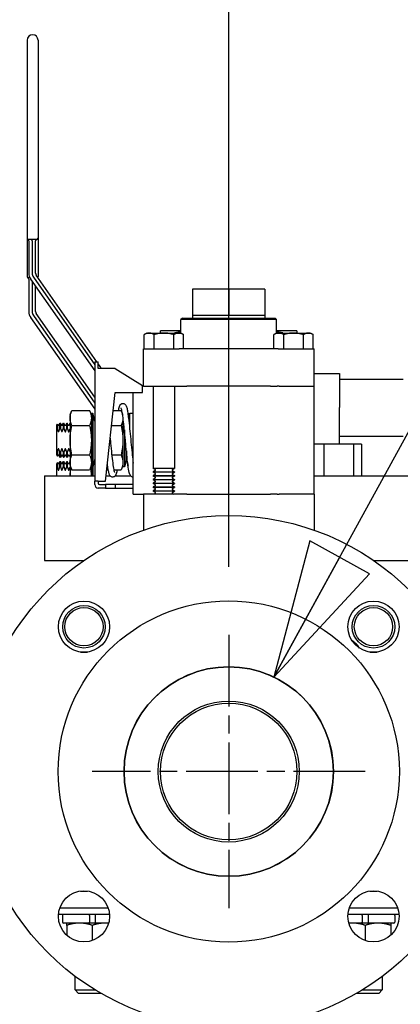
# Paper-space layout 'SHEET_1' of a CAD drawing. Header units: inches. Extents: x 4 to 540, y 12 to 340.
# Tile 111 of 118: x 459.99 to 465.57, y 148.48 to 162.9. Entities that reach past the tile are written whole.
import ezdxf

# ---------------------------------------------------------------- set-up
doc = ezdxf.new("R2010")
doc.units = ezdxf.units.IN
doc.header["$LTSCALE"] = 16
doc.header["$MEASUREMENT"] = 0
doc.linetypes.add('CHAIN', pattern=[0.7087, 0.4724, -0.0591, 0.1181, -0.0591])
doc.layers.get('0').update_dxf_attribs({"lineweight": 25})
doc.layers.get('DEFPOINTS').update_dxf_attribs({"lineweight": 25})
doc.layers.add('Center Mark(ANSI)', color=7, linetype='Continuous', lineweight=25)
doc.layers.add('DIMEN', color=7, linetype='Continuous', lineweight=25)
doc.styles.get("Standard").update_dxf_attribs({"font": 'arial.ttf'})
doc.dimstyles.new('DEFAULT-ANSI', dxfattribs={"dimscale": 16, "dimtxt": 0.125, "dimasz": 0.1875, "dimexe": 0.125, "dimexo": 0.0625, "dimgap": 0.031496, "dimtad": 0, "dimtih": 1, "dimtoh": 1, "dimrnd": 1e-08, "dimzin": 4, "dimdsep": 46, "dimtxsty": 'Standard', "dimblk": 'Filled-1', "dimcen": 0.09, "dimdle": 0.393701, "dimclrd": 256, "dimclre": 256, "dimclrt": 256, "dimadec": 0, "dimazin": 1, "dimtfac": 1.504, "dimtofl": 0, "dimtmove": 0, "dimatfit": 3, "dimldrblk": 'Filled-1', "dimfxl": 1, "dimtolj": 1, "dimtzin": 4, "dimlwd": 25, "dimlwe": 25, "dimarcsym": 0})
doc.dimstyles.new('DEFAULT-ANSI$7', dxfattribs={"dimscale": 16, "dimtxt": 0.125, "dimasz": 0.125, "dimexe": 0.125, "dimexo": 0.0625, "dimgap": 0.031496, "dimtad": 0, "dimtih": 1, "dimtoh": 1, "dimrnd": 1e-08, "dimzin": 4, "dimdsep": 46, "dimtxsty": 'Standard', "dimblk": 'Filled-1', "dimcen": 0.09, "dimdle": 0.393701, "dimclrd": 256, "dimclre": 256, "dimclrt": 256, "dimadec": 0, "dimazin": 1, "dimtfac": 1.504, "dimtofl": 0, "dimtmove": 0, "dimatfit": 3, "dimldrblk": 'Filled-1', "dimfxl": 1, "dimtolj": 1, "dimtzin": 4, "dimlwd": 25, "dimlwe": 25, "dimarcsym": 0})

# ---------------------------------------------------------------- blocks, each defined once
blk = doc.blocks.new('Filled-1')
at = {"color": 0}
for p, q in [((0, 0), (-1, 0.25)), ((-1, 0.25), (-1, -0.25)), ((-1, 0), (0, 0)), ((-1, -0.25), (0, 0))]:
    blk.add_line(p, q, dxfattribs=at)
at = {"color": 0, "flags": 128}
blk.add_lwpolyline([(-1, -0.25), (0, 0), (-1, 0.25), (-1, -0.25)], dxfattribs=at)
at = {"color": 0}
blk.add_solid([(-1, -0.25), (0, 0), (-1, 0.25), (-1, -0.25)], dxfattribs=at)
blk = doc.blocks.new('*D40')
at = {"layer": 'DEFPOINTS', "color": 0, "linetype": 'Continuous'}
for p in [(463.057, 166.399), (445.302, 154.894), (463.057, 153.891)]:
    blk.add_point(p, dxfattribs=at)
at = {"layer": 'DIMEN', "linetype": 'Continuous', "lineweight": 25}
for p, q in [((445.302, 155.894), (445.302, 168.399)), ((463.057, 154.891), (463.057, 168.399)), ((448.302, 166.399), (451.016, 166.399)), ((460.057, 166.399), (458.583, 166.399))]:
    blk.add_line(p, q, dxfattribs=at)
at = {"layer": 'DIMEN', "linetype": 'Continuous', "lineweight": 25, "xscale": 3, "yscale": 3, "zscale": 3, "rotation": 180}
blk.add_blockref('Filled-1', (445.302, 166.399), dxfattribs=at)
at = {"layer": 'DIMEN', "linetype": 'Continuous', "lineweight": 25, "xscale": 3, "yscale": 3, "zscale": 3}
blk.add_blockref('Filled-1', (463.057, 166.399), dxfattribs=at)
at = {"layer": 'DIMEN', "linetype": 'Continuous', "lineweight": 25, "insert": (451.519, 167.42), "char_height": 2, "attachment_point": 1}
blk.add_mtext('\\A1;17.76', dxfattribs=at)
blk = doc.blocks.new('*D41')
at = {"layer": 'DEFPOINTS', "color": 0, "linetype": 'Continuous'}
for p in [(480.812, 174.221), (445.302, 154.894), (480.812, 154.894)]:
    blk.add_point(p, dxfattribs=at)
at = {"layer": 'DIMEN', "linetype": 'Continuous', "lineweight": 25}
for p, q in [((445.302, 155.894), (445.302, 176.221)), ((480.812, 155.894), (480.812, 176.221)), ((448.302, 174.221), (459.372, 174.221)), ((477.812, 174.221), (466.741, 174.221))]:
    blk.add_line(p, q, dxfattribs=at)
at = {"layer": 'DIMEN', "linetype": 'Continuous', "lineweight": 25, "xscale": 3, "yscale": 3, "zscale": 3, "rotation": 180}
blk.add_blockref('Filled-1', (445.302, 174.221), dxfattribs=at)
at = {"layer": 'DIMEN', "linetype": 'Continuous', "lineweight": 25, "xscale": 3, "yscale": 3, "zscale": 3}
blk.add_blockref('Filled-1', (480.812, 174.221), dxfattribs=at)
at = {"layer": 'DIMEN', "linetype": 'Continuous', "lineweight": 25, "insert": (459.876, 175.243), "char_height": 2, "attachment_point": 1}
blk.add_mtext('\\A1;35.51', dxfattribs=at)
blk = doc.blocks.new('*D44')
at = {"layer": 'DEFPOINTS', "color": 0, "linetype": 'Continuous'}
for p in [(396.84, 162.604), (460.102, 162.604), (416.557, 102.969)]:
    blk.add_point(p, dxfattribs=at)
at = {"layer": 'DIMEN', "linetype": 'Continuous', "lineweight": 25}
for p, q in [((459.102, 162.604), (394.84, 162.604)), ((396.84, 159.604), (396.84, 134.561)), ((396.84, 105.969), (396.84, 131.511)), ((415.557, 102.969), (394.84, 102.969))]:
    blk.add_line(p, q, dxfattribs=at)
at = {"layer": 'DIMEN', "linetype": 'Continuous', "lineweight": 25, "xscale": 3, "yscale": 3, "zscale": 3}
for p, rotation in [((396.84, 162.604), 90), ((396.84, 102.969), 270)]:
    blk.add_blockref('Filled-1', p, dxfattribs=dict(at, rotation=rotation))
at = {"layer": 'DIMEN', "linetype": 'Continuous', "lineweight": 25, "insert": (393.47, 134.057), "char_height": 2, "attachment_point": 1}
blk.add_mtext('\\A1;59.64', dxfattribs=at)

psp = doc.layouts.new('SHEET_1')

# ---------------------------------------------------------------- linework, layer by layer
for p, q in [((460.102, 162.604), (460.102, 159.704)), ((460.262, 162.604), (460.262, 159.704)), ((460.102, 159.701), (460.102, 159.141)), ((460.242, 159.684), (460.122, 159.684)), ((460.127, 159.664), (460.127, 159.19)), ((460.177, 159.664), (460.177, 159.19)), ((460.227, 159.19), (460.227, 159.664)), ((460.262, 159.703), (460.262, 159.141)), ((460.144, 159.121), (460.122, 159.121)), ((460.127, 159.101), (460.127, 158.628)), ((460.154, 159.104), (461.094, 157.762)), ((460.195, 159.133), (461.094, 157.849)), ((461.124, 157.894), (460.236, 159.162)), ((460.177, 159.072), (460.177, 158.628)), ((460.227, 158.628), (460.227, 159)), ((463.057, 158.957), (462.527, 158.957)), ((462.527, 158.957), (462.527, 158.577)), ((463.057, 158.957), (463.057, 158.577)), ((463.587, 158.957), (463.057, 158.957)), ((463.587, 158.957), (463.587, 158.577)), ((460.154, 158.542), (461.094, 157.2)), ((460.195, 158.57), (461.094, 157.287)), ((461.094, 157.374), (460.236, 158.599)), ((462.377, 158.534), (462.357, 158.514)), ((463.757, 158.514), (462.357, 158.514)), ((462.357, 158.314), (462.357, 158.514)), ((462.377, 158.534), (463.737, 158.534)), ((462.526, 158.577), (462.527, 158.577)), ((462.526, 158.577), (462.526, 158.534)), ((462.527, 158.577), (462.773, 158.577)), ((462.773, 158.577), (462.81, 158.577)), ((462.81, 158.577), (463.057, 158.577)), ((463.057, 158.577), (463.303, 158.577)), ((463.303, 158.577), (463.34, 158.577)), ((463.34, 158.577), (463.587, 158.577)), ((463.587, 158.577), (463.587, 158.577)), ((463.587, 158.577), (463.587, 158.534)), ((463.737, 158.534), (463.757, 158.514)), ((463.757, 158.314), (463.757, 158.514)), ((461.857, 158.314), (461.818, 158.291)), ((461.818, 158.084), (461.818, 158.291)), ((461.857, 158.314), (462.107, 158.314)), ((461.962, 158.084), (461.962, 158.291)), ((462.357, 158.346), (462.057, 158.346)), ((462.107, 158.314), (462.357, 158.314)), ((462.251, 158.084), (462.251, 158.291)), ((462.357, 158.314), (462.395, 158.291)), ((462.395, 158.084), (462.395, 158.291)), ((463.757, 158.314), (463.718, 158.291)), ((463.718, 158.084), (463.718, 158.291)), ((464.057, 158.346), (463.757, 158.346)), ((463.757, 158.314), (464.007, 158.314)), ((463.862, 158.084), (463.862, 158.291)), ((464.007, 158.314), (464.257, 158.314)), ((464.151, 158.084), (464.151, 158.291)), ((464.257, 158.314), (464.295, 158.291)), ((464.295, 158.084), (464.295, 158.291)), ((461.807, 158.084), (462.33, 158.084)), ((461.807, 157.534), (461.807, 158.084)), ((462.442, 158.084), (462.33, 158.084)), ((463.671, 158.084), (462.442, 158.084)), ((463.783, 158.084), (463.671, 158.084)), ((463.783, 158.084), (464.307, 158.084)), ((464.307, 157.534), (464.307, 158.084)), ((461.094, 157.894), (461.094, 156.144)), ((461.094, 157.894), (461.144, 157.894)), ((461.144, 157.794), (461.144, 157.894)), ((461.176, 157.819), (461.144, 157.865)), ((461.394, 157.794), (461.144, 157.794)), ((461.394, 157.794), (461.794, 157.544)), ((464.307, 157.721), (464.682, 157.721)), ((464.682, 157.721), (464.682, 157.221)), ((464.682, 157.64), (465.614, 157.64)), ((461.794, 157.444), (461.794, 157.544)), ((461.807, 157.534), (461.794, 157.534)), ((461.807, 157.534), (462.33, 157.534)), ((461.95, 157.534), (461.95, 156.33)), ((462.263, 157.534), (462.263, 156.33)), ((462.33, 157.534), (462.442, 157.534)), ((463.671, 157.534), (462.442, 157.534)), ((463.671, 157.534), (463.767, 157.534)), ((463.794, 157.534), (463.767, 157.534)), ((463.794, 157.534), (464.307, 157.534)), ((463.794, 157.534), (464.307, 157.534)), ((464.307, 155.954), (464.307, 157.534)), ((461.249, 156.144), (461.394, 157.444)), ((461.394, 157.444), (461.794, 157.444)), ((461.657, 155.954), (461.657, 157.444)), ((464.682, 156.686), (464.682, 157.221)), ((460.731, 157.119), (460.758, 157.177)), ((460.731, 157.119), (460.731, 156.369)), ((460.758, 157.177), (461.017, 157.177)), ((461.044, 157.119), (461.017, 157.177)), ((461.044, 157.134), (461.044, 156.354)), ((461.064, 157.134), (461.044, 157.134)), ((461.064, 157.134), (461.064, 156.354)), ((461.094, 157.024), (461.064, 157.134)), ((461.364, 157.177), (461.48, 157.177)), ((461.498, 157.137), (461.48, 157.177)), ((461.507, 157.077), (461.507, 156.354)), ((461.582, 157.116), (461.587, 157.134)), ((461.587, 157.079), (461.587, 157.134)), ((461.587, 157.134), (461.607, 157.134)), ((461.607, 156.898), (461.607, 157.134)), ((461.607, 156.898), (461.607, 157.134)), ((461.657, 157.134), (461.607, 157.134)), ((460.537, 156.963), (460.548, 156.979)), ((460.537, 156.869), (460.537, 156.963)), ((460.548, 156.979), (460.548, 156.896)), ((460.555, 156.966), (460.548, 156.979)), ((460.568, 156.966), (460.583, 156.994)), ((460.583, 156.917), (460.583, 156.994)), ((460.583, 156.994), (460.59, 156.994)), ((460.583, 156.917), (460.59, 156.917)), ((460.59, 156.994), (460.59, 156.917)), ((460.605, 156.966), (460.59, 156.994)), ((460.618, 156.966), (460.633, 156.994)), ((460.633, 156.917), (460.633, 156.994)), ((460.633, 156.994), (460.64, 156.994)), ((460.633, 156.917), (460.64, 156.917)), ((460.64, 156.994), (460.64, 156.917)), ((460.655, 156.966), (460.64, 156.994)), ((460.668, 156.966), (460.683, 156.994)), ((460.683, 156.917), (460.683, 156.994)), ((460.683, 156.994), (460.69, 156.994)), ((460.683, 156.917), (460.69, 156.917)), ((460.69, 156.994), (460.69, 156.917)), ((460.705, 156.966), (460.69, 156.994)), ((460.718, 156.966), (460.731, 156.989)), ((460.758, 156.96), (461.017, 156.96)), ((461.34, 156.96), (461.48, 156.96)), ((460.537, 156.618), (460.537, 156.869)), ((461.527, 156.898), (461.527, 156.354)), ((464.682, 156.802), (465.614, 156.802)), ((464.452, 156.686), (464.307, 156.686)), ((464.452, 156.686), (464.452, 156.221)), ((464.886, 156.686), (464.452, 156.686)), ((464.886, 156.686), (464.886, 156.221)), ((465.003, 156.686), (464.886, 156.686)), ((465.003, 156.686), (465.003, 156.221)), ((460.537, 156.524), (460.537, 156.618)), ((460.537, 156.524), (460.548, 156.508)), ((460.548, 156.591), (460.548, 156.508)), ((460.555, 156.521), (460.548, 156.508)), ((460.568, 156.521), (460.583, 156.494)), ((460.59, 156.57), (460.583, 156.57)), ((460.583, 156.494), (460.583, 156.57)), ((460.583, 156.494), (460.59, 156.494)), ((460.59, 156.57), (460.59, 156.494)), ((460.605, 156.521), (460.59, 156.494)), ((460.618, 156.521), (460.633, 156.494)), ((460.64, 156.57), (460.633, 156.57)), ((460.633, 156.494), (460.633, 156.57)), ((460.633, 156.494), (460.64, 156.494)), ((460.64, 156.57), (460.64, 156.494)), ((460.655, 156.521), (460.64, 156.494)), ((460.668, 156.521), (460.683, 156.494)), ((460.69, 156.57), (460.683, 156.57)), ((460.683, 156.494), (460.683, 156.57)), ((460.683, 156.494), (460.69, 156.494)), ((460.69, 156.57), (460.69, 156.494)), ((460.705, 156.521), (460.69, 156.494)), ((460.718, 156.521), (460.731, 156.499)), ((461.017, 156.527), (460.758, 156.527)), ((461.48, 156.527), (461.343, 156.527)), ((461.557, 156.589), (461.557, 156.464)), ((461.557, 156.464), (461.557, 156.589)), ((460.537, 156.4), (460.548, 156.417)), ((460.537, 156.306), (460.537, 156.4)), ((460.548, 156.417), (460.548, 156.333)), ((460.555, 156.404), (460.548, 156.417)), ((460.568, 156.404), (460.583, 156.431)), ((460.583, 156.355), (460.583, 156.431)), ((460.583, 156.431), (460.59, 156.431)), ((460.583, 156.355), (460.59, 156.355)), ((460.59, 156.431), (460.59, 156.355)), ((460.605, 156.404), (460.59, 156.431)), ((460.618, 156.404), (460.633, 156.431)), ((460.633, 156.355), (460.633, 156.431)), ((460.633, 156.431), (460.64, 156.431)), ((460.633, 156.355), (460.64, 156.355)), ((460.64, 156.431), (460.64, 156.355)), ((460.655, 156.404), (460.64, 156.431)), ((460.668, 156.404), (460.683, 156.431)), ((460.683, 156.355), (460.683, 156.431)), ((460.683, 156.431), (460.69, 156.431)), ((460.683, 156.355), (460.69, 156.355)), ((460.69, 156.431), (460.69, 156.355)), ((460.705, 156.404), (460.69, 156.431)), ((460.718, 156.404), (460.731, 156.426)), ((460.731, 156.369), (460.758, 156.31)), ((460.731, 156.369), (460.731, 156.221)), ((461.044, 156.369), (461.017, 156.31)), ((461.064, 156.354), (461.044, 156.354)), ((461.044, 156.354), (461.044, 156.221)), ((461.094, 156.464), (461.064, 156.354)), ((461.064, 156.354), (461.064, 156.221)), ((461.094, 156.461), (461.093, 156.462)), ((461.507, 156.369), (461.48, 156.31)), ((461.527, 156.354), (461.507, 156.354)), ((461.557, 156.464), (461.527, 156.354)), ((461.557, 156.464), (461.581, 156.373)), ((460.357, 156.221), (461.094, 156.221)), ((460.357, 156.221), (460.357, 154.981)), ((460.537, 156.221), (460.537, 156.306)), ((460.758, 156.31), (461.017, 156.31)), ((461.258, 156.221), (461.321, 156.221)), ((461.268, 156.31), (461.291, 156.31)), ((461.372, 156.31), (461.48, 156.31)), ((461.393, 156.221), (461.621, 156.221)), ((462.263, 156.33), (461.95, 156.33)), ((461.98, 156.313), (461.95, 156.33)), ((461.98, 156.299), (461.95, 156.281)), ((461.95, 156.281), (462.263, 156.281)), ((461.95, 156.281), (461.95, 156.275)), ((462.263, 156.275), (461.95, 156.275)), ((461.98, 156.257), (461.95, 156.275)), ((461.98, 156.243), (461.95, 156.226)), ((461.95, 156.226), (462.263, 156.226)), ((461.95, 156.226), (461.95, 156.219)), ((462.263, 156.219), (461.95, 156.219)), ((461.98, 156.202), (461.95, 156.219)), ((462.233, 156.313), (462.263, 156.33)), ((462.233, 156.299), (462.263, 156.281)), ((462.233, 156.257), (462.263, 156.275)), ((462.233, 156.243), (462.263, 156.226)), ((462.233, 156.202), (462.263, 156.219)), ((462.263, 156.281), (462.263, 156.275)), ((462.263, 156.226), (462.263, 156.219)), ((464.307, 156.221), (465.757, 156.221)), ((461.094, 156.094), (461.094, 156.144)), ((461.144, 156.144), (461.094, 156.144)), ((461.144, 156.144), (461.249, 156.144)), ((461.144, 156.144), (461.144, 156.114)), ((461.164, 156.094), (461.249, 156.094)), ((461.249, 156.094), (461.249, 156.044)), ((461.394, 156.094), (461.249, 156.094)), ((461.394, 156.094), (461.394, 156.044)), ((461.657, 156.094), (461.394, 156.094)), ((461.98, 156.188), (461.95, 156.17)), ((461.95, 156.17), (462.263, 156.17)), ((461.95, 156.17), (461.95, 156.163)), ((462.263, 156.163), (461.95, 156.163)), ((461.98, 156.146), (461.95, 156.163)), ((461.98, 156.132), (461.95, 156.115)), ((461.95, 156.115), (462.263, 156.115)), ((461.95, 156.115), (461.95, 156.108)), ((462.263, 156.108), (461.95, 156.108)), ((461.98, 156.09), (461.95, 156.108)), ((461.98, 156.077), (461.95, 156.059)), ((461.95, 156.059), (462.263, 156.059)), ((461.95, 156.059), (461.95, 156.052)), ((462.263, 156.052), (461.95, 156.052)), ((461.98, 156.035), (461.95, 156.052)), ((462.233, 156.188), (462.263, 156.17)), ((462.233, 156.146), (462.263, 156.163)), ((462.233, 156.132), (462.263, 156.115)), ((462.233, 156.09), (462.263, 156.108)), ((462.233, 156.077), (462.263, 156.059)), ((462.233, 156.035), (462.263, 156.052)), ((462.263, 156.17), (462.263, 156.163)), ((462.263, 156.115), (462.263, 156.108)), ((462.263, 156.059), (462.263, 156.052)), ((461.249, 156.044), (461.144, 156.044)), ((461.249, 156.044), (461.394, 156.044)), ((461.394, 156.044), (461.657, 156.044)), ((461.657, 155.954), (461.807, 155.954)), ((462.33, 155.954), (461.807, 155.954)), ((461.807, 155.954), (461.807, 155.427)), ((461.98, 156.021), (461.95, 156.004)), ((461.95, 156.004), (462.263, 156.004)), ((461.95, 156.004), (461.95, 155.997)), ((462.263, 155.997), (461.95, 155.997)), ((461.98, 155.979), (461.95, 155.997)), ((461.98, 155.965), (461.96, 155.954)), ((462.233, 156.021), (462.263, 156.004)), ((462.233, 155.979), (462.263, 155.997)), ((462.233, 155.965), (462.253, 155.954)), ((462.263, 156.004), (462.263, 155.997)), ((462.442, 155.954), (462.33, 155.954)), ((462.442, 155.954), (463.671, 155.954)), ((463.767, 155.954), (463.671, 155.954)), ((463.767, 155.954), (463.794, 155.954)), ((464.307, 155.954), (463.794, 155.954)), ((464.307, 155.954), (463.794, 155.954)), ((464.307, 155.954), (464.307, 155.427)), ((460.357, 154.981), (460.932, 154.981)), ((465.181, 154.981), (465.757, 154.981)), ((460.883, 153.641), (460.988, 153.641)), ((465.126, 153.641), (465.23, 153.641)), ((460.883, 150.141), (460.988, 150.141)), ((465.126, 150.141), (465.23, 150.141)), ((461.29, 149.891), (460.58, 149.891)), ((465.533, 149.891), (464.823, 149.891)), ((461.309, 149.796), (460.561, 149.796)), ((460.622, 149.782), (460.622, 149.685)), ((461.014, 149.782), (461.014, 149.685)), ((461.099, 149.782), (461.099, 149.685)), ((465.552, 149.796), (464.804, 149.796)), ((465.014, 149.782), (465.014, 149.685)), ((465.099, 149.782), (465.099, 149.685)), ((465.491, 149.782), (465.491, 149.685)), ((461.014, 149.671), (460.636, 149.671)), ((460.682, 149.638), (460.682, 149.494)), ((461.099, 149.671), (461.014, 149.671)), ((461.057, 149.638), (461.057, 149.415)), ((461.297, 149.671), (461.099, 149.671)), ((465.014, 149.671), (464.816, 149.671)), ((465.099, 149.671), (465.014, 149.671)), ((465.057, 149.638), (465.057, 149.415)), ((465.477, 149.671), (465.099, 149.671)), ((465.432, 149.638), (465.432, 149.494)), ((460.807, 148.691), (460.807, 148.891)), ((465.307, 148.891), (465.307, 148.691)), ((460.807, 148.691), (461.101, 148.691)), ((460.857, 148.641), (460.807, 148.691)), ((461.186, 148.641), (460.857, 148.641)), ((465.257, 148.641), (464.927, 148.641)), ((465.012, 148.691), (465.307, 148.691)), ((465.257, 148.641), (465.307, 148.691))]:
    psp.add_line(p, q)
for centre, radius in [((463.057, 151.891), 3.75), ((463.057, 151.891), 2.5), ((460.935, 154.012), 0.375), ((460.935, 154.012), 0.312), ((465.178, 154.012), 0.375), ((465.178, 154.012), 0.312), ((460.935, 154.012), 0.281), ((465.178, 154.012), 0.281), ((463.057, 151.891), 1.535), ((463.057, 151.891), 1.534), ((463.057, 151.891), 1.033), ((463.057, 151.891), 1.033), ((463.057, 151.891), 1), ((460.935, 149.77), 0.375), ((465.178, 149.77), 0.375)]:
    psp.add_circle(centre, radius)
for centre, radius, start, end in [((460.182, 162.604), 0.08, 0, 180), ((460.122, 159.704), 0.02, 180, 270), ((460.122, 159.701), 0.02, 180, 247.9757), ((460.107, 159.664), 0.02, 0, 67.9757), ((460.157, 159.664), 0.02, 0, 90), ((460.247, 159.664), 0.02, 97.1808, 180), ((460.242, 159.704), 0.02, 270, 0), ((460.242, 159.703), 0.02, 277.1808, 0), ((460.122, 159.141), 0.02, 180, 270), ((460.122, 159.138), 0.02, 180, 247.9757), ((460.107, 159.101), 0.02, 0, 67.9757), ((460.277, 159.19), 0.15, 180, 215), ((460.277, 159.19), 0.1, 180, 215), ((460.277, 159.19), 0.05, 180, 215), ((460.242, 159.141), 0.02, 325.2993, 0), ((460.242, 159.141), 0.02, 325.85, 0), ((460.277, 158.628), 0.15, 180, 215), ((460.277, 158.628), 0.1, 180, 215), ((460.277, 158.628), 0.05, 180, 215), ((461.094, 157.762), 0.1, 18.3789, 35), ((460.562, 156.97), 0.00722, 210, 330), ((460.612, 156.97), 0.00722, 210, 330), ((460.662, 156.97), 0.00722, 210, 330), ((460.712, 156.97), 0.00722, 210, 330), ((460.562, 156.517), 0.00722, 30, 150), ((460.612, 156.517), 0.00722, 30, 150), ((460.662, 156.517), 0.00722, 30, 150), ((460.712, 156.517), 0.00722, 30, 150), ((460.562, 156.408), 0.00722, 210, 330), ((460.612, 156.408), 0.00722, 210, 330), ((460.662, 156.408), 0.00722, 210, 330), ((460.712, 156.408), 0.00722, 210, 330), ((461.976, 156.306), 0.00802, 300, 60), ((461.976, 156.25), 0.00802, 300, 60), ((461.976, 156.195), 0.00802, 300, 60), ((462.237, 156.306), 0.00802, 120, 240), ((462.237, 156.25), 0.00802, 120, 240), ((462.237, 156.195), 0.00802, 120, 240), ((461.144, 156.094), 0.05, 180, 270), ((461.164, 156.114), 0.02, 180, 270), ((461.976, 156.139), 0.00802, 300, 60), ((461.976, 156.084), 0.00802, 300, 60), ((462.237, 156.139), 0.00802, 120, 240), ((462.237, 156.084), 0.00802, 120, 240), ((461.976, 156.028), 0.00802, 300, 60), ((461.976, 155.972), 0.00802, 300, 60), ((462.237, 156.028), 0.00802, 120, 240), ((462.237, 155.972), 0.00802, 120, 240), ((464.716, 153.55), 0.297, 29.6099, 60.3901), ((463.057, 151.891), 1.534, 0, 180), ((463.057, 151.891), 1.534, 180, 0), ((460.636, 149.782), 0.0143, 90, 180), ((465.477, 149.782), 0.0143, 0, 90), ((460.636, 149.685), 0.0143, 180, 270), ((465.477, 149.685), 0.0143, 270, 0)]:
    psp.add_arc(centre, radius, start, end)
for points, knots in [([(460.102, 159.704), (460.102, 159.704), (460.102, 159.703), (460.102, 159.703), (460.102, 159.703), (460.102, 159.703), (460.102, 159.703), (460.102, 159.702), (460.102, 159.702), (460.102, 159.702), (460.102, 159.702), (460.102, 159.701), (460.102, 159.701), (460.102, 159.701), (460.102, 159.701), (460.102, 159.701)], [0, 0, 0, 0, 0.00556877, 0.00556877, 0.0105885, 0.0105885, 0.01372583, 0.01372583, 0.01568666, 0.01568666, 0.01960833, 0.01960833, 0.025883, 0.025883, 0.03137333, 0.03137333, 0.03137333, 0.03137333]), ([(460.102, 159.141), (460.102, 159.141), (460.102, 159.141), (460.102, 159.141), (460.102, 159.141), (460.102, 159.14), (460.102, 159.14), (460.102, 159.14), (460.102, 159.14), (460.102, 159.139), (460.102, 159.139), (460.102, 159.139), (460.102, 159.139), (460.102, 159.138), (460.102, 159.138), (460.102, 159.138)], [0, 0, 0, 0, 0.00556877, 0.00556877, 0.0105885, 0.0105885, 0.01372583, 0.01372583, 0.01568666, 0.01568666, 0.01960833, 0.01960833, 0.025883, 0.025883, 0.03137333, 0.03137333, 0.03137333, 0.03137333]), ([(461.441, 157.177), (461.446, 157.201), (461.45, 157.221), (461.46, 157.249), (461.463, 157.259), (461.477, 157.273), (461.481, 157.276), (461.489, 157.28), (461.493, 157.281), (461.504, 157.284), (461.511, 157.284), (461.524, 157.28), (461.53, 157.277), (461.539, 157.271), (461.542, 157.267), (461.549, 157.258), (461.552, 157.252), (461.56, 157.232), (461.565, 157.215), (461.573, 157.174), (461.576, 157.153), (461.585, 157.091), (461.591, 157.044), (461.602, 156.945), (461.607, 156.892), (461.618, 156.785), (461.623, 156.73), (461.633, 156.624), (461.638, 156.572), (461.648, 156.483), (461.652, 156.444), (461.657, 156.41)], [7.404074, 7.404074, 7.404074, 7.404074, 7.756966, 7.756966, 8.007569, 8.007569, 8.069617, 8.069617, 8.118479, 8.118479, 8.199892, 8.199892, 8.273197, 8.273197, 8.35608, 8.35608, 8.483861, 8.483861, 8.830979, 8.830979, 9.11183, 9.11183, 9.558497, 9.558497, 9.978167, 9.978167, 10.390836, 10.390836, 10.799197, 10.799197, 11.153007, 11.153007, 11.153007, 11.153007]), ([(461.657, 156.204), (461.65, 156.204), (461.643, 156.205), (461.632, 156.211), (461.627, 156.214), (461.62, 156.222), (461.617, 156.226), (461.61, 156.238), (461.607, 156.246), (461.597, 156.277), (461.591, 156.309), (461.578, 156.391), (461.572, 156.441), (461.561, 156.544), (461.556, 156.597), (461.548, 156.681), (461.545, 156.713), (461.536, 156.798), (461.531, 156.853), (461.521, 156.954), (461.516, 157.002), (461.506, 157.085), (461.501, 157.122), (461.491, 157.179), (461.486, 157.2), (461.481, 157.214), (461.48, 157.217), (461.48, 157.217)], [0, 0, 0, 0, 0.078013, 0.078013, 0.152268, 0.152268, 0.247249, 0.247249, 0.433148, 0.433148, 0.924025, 0.924025, 1.407637, 1.407637, 1.825815, 1.825815, 2.063247, 2.063247, 2.478828, 2.478828, 2.884909, 2.884909, 3.286487, 3.286487, 3.677708, 3.677708, 3.814203, 3.814203, 3.814203, 3.814203]), ([(460.555, 156.875), (460.556, 156.874), (460.556, 156.873), (460.558, 156.871), (460.558, 156.87), (460.56, 156.869), (460.561, 156.869), (460.562, 156.869), (460.563, 156.869), (460.565, 156.87), (460.566, 156.871), (460.567, 156.873), (460.567, 156.874), (460.568, 156.875)], [0.01991962, 0.01991962, 0.01991962, 0.01991962, 0.02347909, 0.02347909, 0.0265162, 0.0265162, 0.02874734, 0.02874734, 0.03097849, 0.03097849, 0.0340156, 0.0340156, 0.03757507, 0.03757507, 0.03757507, 0.03757507]), ([(460.605, 156.875), (460.606, 156.874), (460.606, 156.873), (460.608, 156.871), (460.608, 156.87), (460.61, 156.869), (460.611, 156.869), (460.612, 156.869), (460.613, 156.869), (460.615, 156.87), (460.616, 156.871), (460.617, 156.873), (460.617, 156.874), (460.618, 156.875)], [0.01991962, 0.01991962, 0.01991962, 0.01991962, 0.02347909, 0.02347909, 0.0265162, 0.0265162, 0.02874734, 0.02874734, 0.03097849, 0.03097849, 0.0340156, 0.0340156, 0.03757507, 0.03757507, 0.03757507, 0.03757507]), ([(460.655, 156.875), (460.656, 156.874), (460.656, 156.873), (460.658, 156.871), (460.658, 156.87), (460.66, 156.869), (460.661, 156.869), (460.662, 156.869), (460.663, 156.869), (460.665, 156.87), (460.666, 156.871), (460.667, 156.873), (460.667, 156.874), (460.668, 156.875)], [0.01991962, 0.01991962, 0.01991962, 0.01991962, 0.02347909, 0.02347909, 0.0265162, 0.0265162, 0.02874734, 0.02874734, 0.03097849, 0.03097849, 0.0340156, 0.0340156, 0.03757507, 0.03757507, 0.03757507, 0.03757507]), ([(460.705, 156.875), (460.706, 156.874), (460.706, 156.873), (460.708, 156.871), (460.708, 156.87), (460.71, 156.869), (460.711, 156.869), (460.712, 156.869), (460.713, 156.869), (460.715, 156.87), (460.716, 156.871), (460.717, 156.873), (460.717, 156.874), (460.718, 156.875)], [0.01991962, 0.01991962, 0.01991962, 0.01991962, 0.02347909, 0.02347909, 0.0265162, 0.0265162, 0.02874734, 0.02874734, 0.03097849, 0.03097849, 0.0340156, 0.0340156, 0.03757507, 0.03757507, 0.03757507, 0.03757507]), ([(461.319, 156.772), (461.321, 156.748), (461.323, 156.724), (461.331, 156.647), (461.336, 156.594), (461.346, 156.497), (461.351, 156.452), (461.361, 156.374), (461.366, 156.341), (461.373, 156.304), (461.376, 156.294), (461.38, 156.28), (461.381, 156.274), (461.383, 156.271), (461.383, 156.27), (461.383, 156.27)], [2.042927, 2.042927, 2.042927, 2.042927, 2.223752, 2.223752, 2.632074, 2.632074, 3.037128, 3.037128, 3.43861, 3.43861, 3.628961, 3.628961, 3.800269, 3.800269, 3.867584, 3.867584, 3.867584, 3.867584]), ([(460.568, 156.612), (460.567, 156.613), (460.567, 156.614), (460.566, 156.616), (460.565, 156.617), (460.563, 156.618), (460.562, 156.618), (460.561, 156.618), (460.56, 156.618), (460.558, 156.617), (460.558, 156.616), (460.556, 156.614), (460.556, 156.613), (460.555, 156.612)], [0.01991962, 0.01991962, 0.01991962, 0.01991962, 0.02347909, 0.02347909, 0.0265162, 0.0265162, 0.02874734, 0.02874734, 0.03097849, 0.03097849, 0.0340156, 0.0340156, 0.03757507, 0.03757507, 0.03757507, 0.03757507]), ([(460.618, 156.612), (460.617, 156.613), (460.617, 156.614), (460.616, 156.616), (460.615, 156.617), (460.613, 156.618), (460.612, 156.618), (460.611, 156.618), (460.61, 156.618), (460.608, 156.617), (460.608, 156.616), (460.606, 156.614), (460.606, 156.613), (460.605, 156.612)], [0.01991962, 0.01991962, 0.01991962, 0.01991962, 0.02347909, 0.02347909, 0.0265162, 0.0265162, 0.02874734, 0.02874734, 0.03097849, 0.03097849, 0.0340156, 0.0340156, 0.03757507, 0.03757507, 0.03757507, 0.03757507]), ([(460.668, 156.612), (460.667, 156.613), (460.667, 156.614), (460.666, 156.616), (460.665, 156.617), (460.663, 156.618), (460.662, 156.618), (460.661, 156.618), (460.66, 156.618), (460.658, 156.617), (460.658, 156.616), (460.656, 156.614), (460.656, 156.613), (460.655, 156.612)], [0.01991962, 0.01991962, 0.01991962, 0.01991962, 0.02347909, 0.02347909, 0.0265162, 0.0265162, 0.02874734, 0.02874734, 0.03097849, 0.03097849, 0.0340156, 0.0340156, 0.03757507, 0.03757507, 0.03757507, 0.03757507]), ([(460.718, 156.612), (460.717, 156.613), (460.717, 156.614), (460.716, 156.616), (460.715, 156.617), (460.713, 156.618), (460.712, 156.618), (460.711, 156.618), (460.71, 156.618), (460.708, 156.617), (460.708, 156.616), (460.706, 156.614), (460.706, 156.613), (460.705, 156.612)], [0.01991962, 0.01991962, 0.01991962, 0.01991962, 0.02347909, 0.02347909, 0.0265162, 0.0265162, 0.02874734, 0.02874734, 0.03097849, 0.03097849, 0.0340156, 0.0340156, 0.03757507, 0.03757507, 0.03757507, 0.03757507]), ([(461.422, 156.31), (461.418, 156.287), (461.414, 156.269), (461.405, 156.242), (461.402, 156.232), (461.39, 156.218), (461.387, 156.215), (461.378, 156.209), (461.374, 156.207), (461.363, 156.203), (461.355, 156.203), (461.341, 156.206), (461.336, 156.208), (461.326, 156.215), (461.323, 156.218), (461.316, 156.227), (461.313, 156.232), (461.305, 156.249), (461.301, 156.262), (461.294, 156.296), (461.29, 156.316), (461.283, 156.357), (461.281, 156.377), (461.278, 156.4)], [7.351335, 7.351335, 7.351335, 7.351335, 7.676968, 7.676968, 7.920914, 7.920914, 7.997702, 7.997702, 8.054715, 8.054715, 8.136802, 8.136802, 8.209343, 8.209343, 8.288984, 8.288984, 8.4046, 8.4046, 8.695719, 8.695719, 8.979769, 8.979769, 9.210316, 9.210316, 9.210316, 9.210316]), ([(460.555, 156.313), (460.556, 156.311), (460.556, 156.31), (460.558, 156.308), (460.558, 156.307), (460.56, 156.307), (460.561, 156.306), (460.562, 156.306), (460.563, 156.307), (460.565, 156.307), (460.566, 156.308), (460.567, 156.31), (460.567, 156.311), (460.568, 156.313)], [0.01991962, 0.01991962, 0.01991962, 0.01991962, 0.02347909, 0.02347909, 0.0265162, 0.0265162, 0.02874734, 0.02874734, 0.03097849, 0.03097849, 0.0340156, 0.0340156, 0.03757507, 0.03757507, 0.03757507, 0.03757507]), ([(460.605, 156.313), (460.606, 156.311), (460.606, 156.31), (460.608, 156.308), (460.608, 156.307), (460.61, 156.307), (460.611, 156.306), (460.612, 156.306), (460.613, 156.307), (460.615, 156.307), (460.616, 156.308), (460.617, 156.31), (460.617, 156.311), (460.618, 156.313)], [0.01991962, 0.01991962, 0.01991962, 0.01991962, 0.02347909, 0.02347909, 0.0265162, 0.0265162, 0.02874734, 0.02874734, 0.03097849, 0.03097849, 0.0340156, 0.0340156, 0.03757507, 0.03757507, 0.03757507, 0.03757507]), ([(460.655, 156.313), (460.656, 156.311), (460.656, 156.31), (460.658, 156.308), (460.658, 156.307), (460.66, 156.307), (460.661, 156.306), (460.662, 156.306), (460.663, 156.307), (460.665, 156.307), (460.666, 156.308), (460.667, 156.31), (460.667, 156.311), (460.668, 156.313)], [0.01991962, 0.01991962, 0.01991962, 0.01991962, 0.02347909, 0.02347909, 0.0265162, 0.0265162, 0.02874734, 0.02874734, 0.03097849, 0.03097849, 0.0340156, 0.0340156, 0.03757507, 0.03757507, 0.03757507, 0.03757507]), ([(460.705, 156.313), (460.706, 156.311), (460.706, 156.31), (460.708, 156.308), (460.708, 156.307), (460.71, 156.307), (460.711, 156.306), (460.712, 156.306), (460.713, 156.307), (460.715, 156.307), (460.716, 156.308), (460.717, 156.31), (460.717, 156.311), (460.718, 156.313)], [0.01991962, 0.01991962, 0.01991962, 0.01991962, 0.02347909, 0.02347909, 0.0265162, 0.0265162, 0.02874734, 0.02874734, 0.03097849, 0.03097849, 0.0340156, 0.0340156, 0.03757507, 0.03757507, 0.03757507, 0.03757507]), ([(461.014, 149.782), (461.014, 149.784), (461.014, 149.786), (461.014, 149.789), (461.014, 149.791), (461.014, 149.793), (461.014, 149.794), (461.014, 149.796), (461.014, 149.796), (461.014, 149.796)], [0.21497365, 0.21497365, 0.21497365, 0.21497365, 0.22835326, 0.22835326, 0.2417662, 0.2417662, 0.255221, 0.255221, 0.26871299, 0.26871299, 0.26871299, 0.26871299]), ([(461.099, 149.796), (461.099, 149.796), (461.099, 149.796), (461.099, 149.794), (461.099, 149.793), (461.099, 149.791), (461.099, 149.789), (461.099, 149.786), (461.099, 149.784), (461.099, 149.782)], [0.1612343, 0.1612343, 0.1612343, 0.1612343, 0.17472629, 0.17472629, 0.18818109, 0.18818109, 0.20159403, 0.20159403, 0.21497365, 0.21497365, 0.21497365, 0.21497365]), ([(465.014, 149.782), (465.014, 149.784), (465.014, 149.786), (465.014, 149.789), (465.014, 149.791), (465.014, 149.793), (465.014, 149.794), (465.014, 149.796), (465.014, 149.796), (465.014, 149.796)], [0.21497365, 0.21497365, 0.21497365, 0.21497365, 0.22835326, 0.22835326, 0.2417662, 0.2417662, 0.255221, 0.255221, 0.26871299, 0.26871299, 0.26871299, 0.26871299]), ([(465.099, 149.796), (465.099, 149.796), (465.099, 149.796), (465.099, 149.794), (465.099, 149.793), (465.099, 149.791), (465.099, 149.789), (465.099, 149.786), (465.099, 149.784), (465.099, 149.782)], [0.1612343, 0.1612343, 0.1612343, 0.1612343, 0.17472629, 0.17472629, 0.18818109, 0.18818109, 0.20159403, 0.20159403, 0.21497365, 0.21497365, 0.21497365, 0.21497365]), ([(461.014, 149.671), (461.014, 149.671), (461.014, 149.671), (461.014, 149.673), (461.014, 149.674), (461.014, 149.676), (461.014, 149.678), (461.014, 149.681), (461.014, 149.684), (461.014, 149.685)], [0.1612343, 0.1612343, 0.1612343, 0.1612343, 0.17472629, 0.17472629, 0.18818109, 0.18818109, 0.20159403, 0.20159403, 0.21497365, 0.21497365, 0.21497365, 0.21497365]), ([(461.099, 149.685), (461.099, 149.684), (461.099, 149.681), (461.099, 149.678), (461.099, 149.676), (461.099, 149.674), (461.099, 149.673), (461.099, 149.671), (461.099, 149.671), (461.099, 149.671)], [0.21497365, 0.21497365, 0.21497365, 0.21497365, 0.22835326, 0.22835326, 0.2417662, 0.2417662, 0.255221, 0.255221, 0.26871299, 0.26871299, 0.26871299, 0.26871299]), ([(465.014, 149.671), (465.014, 149.671), (465.014, 149.671), (465.014, 149.673), (465.014, 149.674), (465.014, 149.676), (465.014, 149.678), (465.014, 149.681), (465.014, 149.684), (465.014, 149.685)], [0.1612343, 0.1612343, 0.1612343, 0.1612343, 0.17472629, 0.17472629, 0.18818109, 0.18818109, 0.20159403, 0.20159403, 0.21497365, 0.21497365, 0.21497365, 0.21497365]), ([(465.099, 149.685), (465.099, 149.684), (465.099, 149.681), (465.099, 149.678), (465.099, 149.676), (465.099, 149.674), (465.099, 149.673), (465.099, 149.671), (465.099, 149.671), (465.099, 149.671)], [0.21497365, 0.21497365, 0.21497365, 0.21497365, 0.22835326, 0.22835326, 0.2417662, 0.2417662, 0.255221, 0.255221, 0.26871299, 0.26871299, 0.26871299, 0.26871299])]:
    psp.add_open_spline(points, degree=3, knots=knots)
for points in [[(460.262, 159.703), (460.262, 159.703), (460.262, 159.704), (460.262, 159.704)], [(460.262, 159.141), (460.262, 159.141), (460.262, 159.141), (460.262, 159.141)]]:
    psp.add_open_spline(points, degree=3)
for points, weights in [([(461.962, 158.291), (461.89, 158.333), (461.818, 158.291)], [1, 1.15455095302, 1]), ([(462.107, 158.314), (462.04, 158.314), (461.962, 158.291)], [1, 1.03802697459, 1]), ([(462.057, 158.314), (462.057, 158.346), (462.057, 158.346)], [1.01808133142, 1.02310120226, 1]), ([(462.251, 158.291), (462.174, 158.314), (462.107, 158.314)], [1, 1.03802697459, 1]), ([(462.395, 158.291), (462.323, 158.333), (462.251, 158.291)], [1, 1.15455095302, 1]), ([(462.357, 158.331), (462.31, 158.324), (462.262, 158.314)], [1.01844515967, 1.01966804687, 1.01808133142]), ([(463.862, 158.291), (463.79, 158.333), (463.718, 158.291)], [1, 1.15455095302, 1]), ([(463.851, 158.314), (463.803, 158.324), (463.757, 158.331)], [1.01808133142, 1.01966804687, 1.01844515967]), ([(464.007, 158.314), (463.94, 158.314), (463.862, 158.291)], [1, 1.03802697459, 1]), ([(464.151, 158.291), (464.074, 158.314), (464.007, 158.314)], [1, 1.03802697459, 1]), ([(464.057, 158.346), (464.057, 158.346), (464.057, 158.314)], [1, 1.02310120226, 1.01808133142]), ([(464.295, 158.291), (464.223, 158.333), (464.151, 158.291)], [1, 1.15455095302, 1]), ([(460.758, 156.96), (460.707, 157.068), (460.758, 157.177)], [1, 1.15470053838, 1]), ([(461.017, 157.177), (461.067, 157.068), (461.017, 156.96)], [1, 1.15470053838, 1]), ([(461.48, 157.177), (461.495, 157.143), (461.502, 157.113)], [1, 1.0434146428, 1.06246180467]), ([(461.506, 157.08), (461.509, 157.024), (461.48, 156.96)], [1.07638239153, 1.08600275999, 1]), ([(460.568, 156.875), (460.575, 156.895), (460.583, 156.917)], [1, 1.00395941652, 1]), ([(460.59, 156.917), (460.599, 156.895), (460.605, 156.875)], [1, 1.00395941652, 1]), ([(460.618, 156.875), (460.625, 156.895), (460.633, 156.917)], [1, 1.00395941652, 1]), ([(460.64, 156.917), (460.649, 156.895), (460.655, 156.875)], [1, 1.00395941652, 1]), ([(460.668, 156.875), (460.675, 156.895), (460.683, 156.917)], [1, 1.00395941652, 1]), ([(460.69, 156.917), (460.699, 156.895), (460.705, 156.875)], [1, 1.00395941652, 1]), ([(460.758, 156.527), (460.707, 156.744), (460.758, 156.96)], [1, 1.15470053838, 1]), ([(461.017, 156.96), (461.067, 156.744), (461.017, 156.527)], [1, 1.15470053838, 1]), ([(461.48, 156.96), (461.53, 156.744), (461.48, 156.527)], [1, 1.15470053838, 1]), ([(460.537, 156.869), (460.542, 156.882), (460.548, 156.896)], [1, 1.00173233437, 1]), ([(460.548, 156.896), (460.552, 156.885), (460.555, 156.875)], [1, 1.00100414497, 1]), ([(460.718, 156.875), (460.723, 156.892), (460.731, 156.91)], [1, 1.00330746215, 1.00108920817]), ([(460.548, 156.591), (460.542, 156.605), (460.537, 156.618)], [1, 1.00173233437, 1]), ([(460.555, 156.612), (460.552, 156.602), (460.548, 156.591)], [1, 1.00100414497, 1]), ([(460.583, 156.57), (460.575, 156.592), (460.568, 156.612)], [1, 1.00395941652, 1]), ([(460.605, 156.612), (460.599, 156.592), (460.59, 156.57)], [1, 1.00395941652, 1]), ([(460.633, 156.57), (460.625, 156.592), (460.618, 156.612)], [1, 1.00395941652, 1]), ([(460.655, 156.612), (460.649, 156.592), (460.64, 156.57)], [1, 1.00395941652, 1]), ([(460.683, 156.57), (460.675, 156.592), (460.668, 156.612)], [1, 1.00395941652, 1]), ([(460.705, 156.612), (460.699, 156.592), (460.69, 156.57)], [1, 1.00395941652, 1]), ([(460.731, 156.577), (460.723, 156.595), (460.718, 156.612)], [1.00108920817, 1.00330746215, 1]), ([(460.758, 156.31), (460.707, 156.419), (460.758, 156.527)], [1, 1.15470053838, 1]), ([(461.017, 156.527), (461.067, 156.419), (461.017, 156.31)], [1, 1.15470053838, 1]), ([(461.48, 156.527), (461.53, 156.419), (461.48, 156.31)], [1, 1.15470053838, 1]), ([(460.568, 156.313), (460.575, 156.332), (460.583, 156.355)], [1, 1.00395941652, 1]), ([(460.59, 156.355), (460.599, 156.332), (460.605, 156.313)], [1, 1.00395941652, 1]), ([(460.618, 156.313), (460.625, 156.332), (460.633, 156.355)], [1, 1.00395941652, 1]), ([(460.64, 156.355), (460.649, 156.332), (460.655, 156.313)], [1, 1.00395941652, 1]), ([(460.668, 156.313), (460.675, 156.332), (460.683, 156.355)], [1, 1.00395941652, 1]), ([(460.69, 156.355), (460.699, 156.332), (460.705, 156.313)], [1, 1.00395941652, 1]), ([(460.718, 156.313), (460.723, 156.329), (460.731, 156.347)], [1, 1.00330746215, 1.00108920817]), ([(460.537, 156.306), (460.542, 156.319), (460.548, 156.333)], [1, 1.00173233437, 1]), ([(460.548, 156.333), (460.552, 156.323), (460.555, 156.313)], [1, 1.00100414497, 1]), ([(460.732, 156.221), (460.734, 156.277), (460.745, 156.337)], [1.07430468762, 1.06590112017, 1.03430988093]), ([(461.029, 156.337), (461.04, 156.277), (461.043, 156.221)], [1.03430988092, 1.06590112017, 1.07430468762]), ([(460.682, 149.638), (460.682, 149.671), (460.682, 149.671)], [1.10906450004, 1.0930923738, 1]), ([(460.869, 149.671), (460.782, 149.671), (460.682, 149.638)], [1, 1.0930923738, 1.10906450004]), ([(461.057, 149.638), (460.956, 149.671), (460.869, 149.671)], [1.10906450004, 1.0930923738, 1]), ([(461.244, 149.671), (461.157, 149.671), (461.057, 149.638)], [1, 1.0930923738, 1.10906450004]), ([(461.296, 149.668), (461.27, 149.671), (461.244, 149.671)], [1.04604371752, 1.02603866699, 1]), ([(464.869, 149.671), (464.843, 149.671), (464.817, 149.668)], [1, 1.026038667, 1.04604371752]), ([(465.057, 149.638), (464.956, 149.671), (464.869, 149.671)], [1.10906450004, 1.0930923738, 1]), ([(465.244, 149.671), (465.157, 149.671), (465.057, 149.638)], [1, 1.0930923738, 1.10906450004]), ([(465.432, 149.638), (465.331, 149.671), (465.244, 149.671)], [1.10906450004, 1.0930923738, 1]), ([(465.432, 149.671), (465.432, 149.671), (465.432, 149.638)], [1, 1.0930923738, 1.10906450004])]:
    psp.add_rational_spline(points, weights, degree=2)
at = {"layer": 'Center Mark(ANSI)', "linetype": 'CHAIN', "ltscale": 0.138781}
for p, q in [((463.057, 153.891), (463.057, 149.891)), ((465.057, 151.891), (461.057, 151.891))]:
    psp.add_line(p, q, dxfattribs=at)

# ---------------------------------------------------------------- dimensions: what is measured, and where the dimension line sits
at = {"layer": 'DIMEN', "linetype": 'Continuous', "lineweight": 25}
for base, p1, p2, angle, override, picture, middle in [((480.812, 174.221), (445.302, 154.894), (480.812, 154.894), 180, {"dimtih": 0, "dimtoh": 0, "dimdec": 2, "dimtp": 0, "dimtm": 0, "dimtdec": 2, "dimatfit": 1}, '*D41', (463.057, 174.221)), ((463.056617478, 166.398882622), (445.301617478, 154.894187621), (463.056617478, 153.891038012), 180, {"dimtih": 0, "dimtoh": 0, "dimdec": 2, "dimtp": 0, "dimtm": 0, "dimtdec": 2, "dimatfit": 1}, '*D40', (454.799117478, 166.398882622)), ((396.840203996, 162.603538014), (416.556617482, 102.968538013), (460.101617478, 162.603538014), 90, {"dimdec": 2, "dimtp": 0, "dimtm": 0, "dimtdec": 2, "dimatfit": 1}, '*D44', (396.840203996, 133.036038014))]:
    dim = psp.add_linear_dim(base=base, p1=p1, p2=p2, angle=angle, dimstyle='DEFAULT-ANSI', override=override, dxfattribs=at)
    dim.commit()
    dim.dimension.update_dxf_attribs({"geometry": picture, "text_midpoint": middle, "dimtype": 160})

# ---------------------------------------------------------------- leaders
at = {"layer": 'DIMEN', "linetype": 'Continuous', "lineweight": 25, "annotation_type": 0, "has_hookline": 1, "hookline_direction": 0, "text_width": 10.831}
psp.add_leader([(463.719, 153.275), (481.241, 185.201), (483.241, 185.201)], dimstyle='DEFAULT-ANSI$7', override={"dimtad": 0}, dxfattribs=at)

doc.saveas('drawing.dxf')
